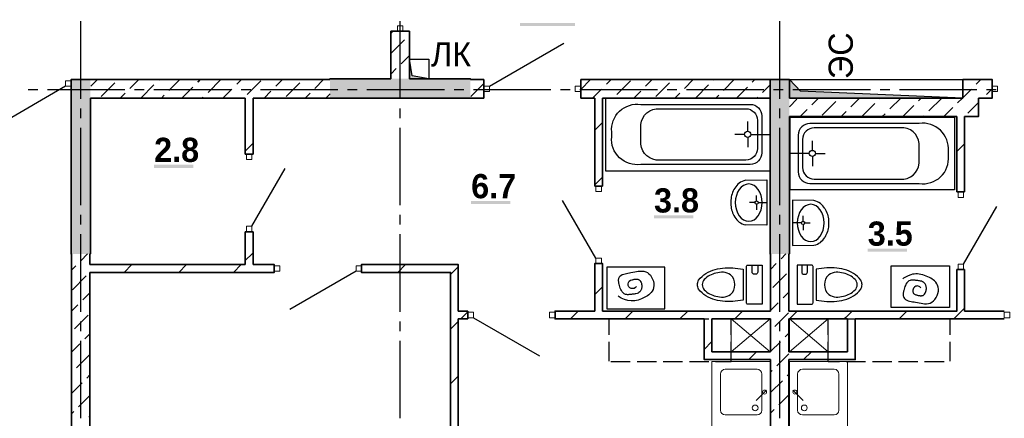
# Model space of a CAD drawing. Header units: millimetres. Extents: x 259029 to 2494469, y -731578 to -57567.
# Tile 229 of 253: x 510176 to 520345, y -609745 to -605628. Entities that reach past the tile are written whole.
import ezdxf

# ---------------------------------------------------------------- set-up
doc = ezdxf.new("R2010")
doc.units = ezdxf.units.MM
for name, color, linetype in [('PDF _Геометрия', 7, 'Continuous'), ('PDF _Сплошная заливка', 7, 'Continuous'), ('PDF _Текст', 7, 'Continuous')]:
    doc.layers.add(name, color=color, linetype=linetype)
doc.layers.add('Выноски', color=20, linetype='Continuous', lineweight=20)
doc.styles.add('PDF Century Gothic', font='GOTHIC.TTF')
doc.styles.add('PDF Century Gothic Bold', font='GOTHICB.TTF')
doc.styles.add('ГОСТ', font='GOST_Common.ttf')

msp = doc.modelspace()

# ---------------------------------------------------------------- linework, layer by layer
at = {"layer": 'PDF _Геометрия', "lineweight": 25}
for points in [[(510805.7, -606444.4), (510805.7, -605644.4)], [(514105.7, -606444.4), (514105.7, -605644.4)], [(518025.7, -606444.4), (518025.7, -605644.4)], [(515026.5, -606314.5), (515795.5, -605870.5)], [(514400.7, -606237.5), (514200.7, -606237.5), (514200.7, -606037.5), (514400.7, -606037.5), (514400.7, -606237.5), (514230.2, -606207.9), (514200.7, -606037.5)], [(510649.5, -606315.6), (509967.2, -606709.6)], [(519915.7, -606437.5), (518125.7, -606437.5), (518125.7, -606247.5), (519915.7, -606247.5), (519915.7, -606437.5), (518241.4, -606364.8), (518125.7, -606247.5)], [(510262.7, -606347.5), (510362.7, -606347.5)], [(510462.7, -606347.5), (511262.7, -606347.5)], [(511362.7, -606347.5), (511462.7, -606347.5)], [(511562.7, -606347.5), (512362.7, -606347.5)], [(512462.7, -606347.5), (512562.7, -606347.5)], [(512662.7, -606347.5), (513462.7, -606347.5)], [(513562.7, -606347.5), (513662.7, -606347.5)], [(513762.7, -606347.5), (514562.7, -606347.5)], [(514662.7, -606347.5), (514762.7, -606347.5)], [(514862.7, -606347.5), (515662.7, -606347.5)], [(515762.7, -606347.5), (515862.7, -606347.5)], [(515962.7, -606347.5), (516762.7, -606347.5)], [(516862.7, -606347.5), (516962.7, -606347.5)], [(517062.7, -606347.5), (517862.7, -606347.5)], [(517962.7, -606347.5), (518062.7, -606347.5)], [(518162.7, -606347.5), (518962.7, -606347.5)], [(519062.7, -606347.5), (519162.7, -606347.5)], [(519262.7, -606347.5), (520062.7, -606347.5)], [(520162.7, -606347.5), (520262.7, -606347.5)], [(516225.6, -607187.6), (517925.6, -607187.6), (517925.6, -606437.6), (516225.6, -606437.6), (516225.6, -607187.6)], [(510805.7, -606644.4), (510805.7, -606544.4)], [(514105.7, -606644.4), (514105.7, -606544.4)], [(518025.7, -606644.4), (518025.7, -606544.4)], [(519832.7, -607384.6), (518132.7, -607384.6), (518132.7, -606634.6), (519832.7, -606634.6), (519832.7, -607384.6)], [(517695.6, -606780.6), (517695.6, -606680.6)], [(510805.7, -607544.4), (510805.7, -606744.4)], [(514105.7, -607544.4), (514105.7, -606744.4)], [(517663.6, -606812.6), (517563.6, -606812.6)], [(517727.6, -606812.6), (517925.6, -606812.6)], [(518025.7, -607544.4), (518025.7, -606744.4)], [(517695.6, -606844.6), (517695.6, -606944.6)], [(518362.7, -606977.6), (518362.7, -606877.6)], [(518330.7, -607009.6), (518132.7, -607009.6)], [(518362.7, -607041.6), (518362.7, -607141.6)], [(518394.7, -607009.6), (518494.7, -607009.6)], [(512573.5, -607761.5), (512917.5, -607165.7)], [(517673, -607286.5), (517893.5, -607283.1), (517893.5, -607750.8), (517673, -607747.4)], [(517786.3, -607499.7), (517786.3, -607443)], [(516127.7, -608091.5), (515783.7, -607495.7)], [(517769.1, -607516.9), (517712.4, -607516.9)], [(517786.3, -607534.1), (517786.3, -607590.8)], [(517803.5, -607516.9), (517893.5, -607516.9)], [(518379.7, -607496.5), (518159.1, -607493), (518159.1, -607960.8), (518379.7, -607957.4)], [(510805.7, -607744.4), (510805.7, -607644.4)], [(514105.7, -607744.4), (514105.7, -607644.4)], [(518025.7, -607744.4), (518025.7, -607644.4)], [(518266.3, -607709.7), (518266.3, -607653)], [(519923.7, -608151.5), (520267.7, -607555.7)], [(518249.1, -607726.9), (518159.1, -607726.9)], [(518266.3, -607744.1), (518266.3, -607800.8)], [(518283.5, -607726.9), (518340.2, -607726.9)], [(510805.7, -608644.4), (510805.7, -607844.4)], [(514105.7, -608644.4), (514105.7, -607844.4)], [(518025.7, -608644.4), (518025.7, -607844.4)], [(513649.5, -608225.5), (512967.1, -608619.5)], [(510805.7, -608844.4), (510805.7, -608744.4)], [(514105.7, -608844.4), (514105.7, -608744.4)], [(514861.5, -608705.5), (515543.9, -609099.5)], [(516265.7, -608884.4), (516265.7, -608717.5)], [(516282.7, -608717.5), (516482.7, -608717.5)], [(516552.7, -608717.5), (516752.7, -608717.5)], [(516822.7, -608717.5), (517022.7, -608717.5)], [(517092.7, -608717.5), (517292.7, -608717.5)], [(517525.7, -608884.4), (517525.7, -608717.5), (517362.7, -608717.5)], [(518025.7, -608844.4), (518025.7, -608744.4)], [(518525.7, -608884.4), (518525.7, -608717.5), (518642.7, -608717.5)], [(518712.7, -608717.5), (518912.7, -608717.5)], [(518982.7, -608717.5), (519182.7, -608717.5)], [(519252.7, -608717.5), (519452.7, -608717.5)], [(519522.7, -608717.5), (519722.7, -608717.5)], [(519785.7, -608884.4), (519785.7, -608717.5)], [(510805.7, -609744.4), (510805.7, -608944.4)], [(514105.7, -609744.4), (514105.7, -608944.4)], [(516265.7, -609154.4), (516265.7, -608954.4)], [(517525.7, -609154.4), (517525.7, -608954.4)], [(518025.7, -609744.4), (518025.7, -608944.4)], [(518525.7, -609154.4), (518525.7, -608954.4)], [(519785.7, -609154.4), (519785.7, -608954.4)], [(516282.7, -609157.5), (516482.7, -609157.5)], [(516552.7, -609157.5), (516752.7, -609157.5)], [(516822.7, -609157.5), (517022.7, -609157.5)], [(517092.7, -609157.5), (517292.7, -609157.5)], [(517362.7, -609157.5), (517525.7, -609157.5)], [(518525.7, -609157.5), (518642.7, -609157.5)], [(518712.7, -609157.5), (518912.7, -609157.5)], [(518982.7, -609157.5), (519182.7, -609157.5)], [(519252.7, -609157.5), (519452.7, -609157.5)], [(519522.7, -609157.5), (519722.7, -609157.5)]]:
    msp.add_lwpolyline(points, dxfattribs=at)
at = {"layer": 'PDF _Геометрия', "lineweight": 13}
for points in [[(514133.5, -605691.5), (514133.5, -605747.5), (514077.5, -605747.5), (514077.5, -605691.5)], [(510649.5, -606315.6), (510705.5, -606315.6), (510705.5, -606259.6), (510649.5, -606259.6)], [(514970.5, -606314.5), (515026.5, -606314.5), (515026.5, -606370.5), (514970.5, -606370.5)], [(515914.5, -606314.5), (515970.5, -606314.5), (515970.5, -606370.5), (515914.5, -606370.5)], [(520276.5, -606314.5), (520220.5, -606314.5), (520220.5, -606370.5), (520276.5, -606370.5)], [(512573.5, -607017.5), (512573.5, -607073.5), (512517.5, -607073.5), (512517.5, -607017.5)], [(516127.5, -607403.5), (516127.5, -607347.5), (516183.5, -607347.5), (516183.5, -607403.5)], [(519923.5, -607407.5), (519923.5, -607463.5), (519867.5, -607463.5), (519867.5, -607407.5)], [(512573.5, -607761.5), (512573.5, -607817.5), (512517.5, -607817.5), (512517.5, -607761.5)], [(516127.5, -608147.5), (516127.5, -608091.5), (516183.5, -608091.5), (516183.5, -608147.5)], [(519923.5, -608151.5), (519923.5, -608207.5), (519867.5, -608207.5), (519867.5, -608151.5)], [(512805.5, -608225.5), (512861.5, -608225.5), (512861.5, -608169.5), (512805.5, -608169.5)], [(513649.5, -608225.5), (513705.5, -608225.5), (513705.5, -608169.5), (513649.5, -608169.5)], [(514805.5, -608705.5), (514861.5, -608705.5), (514861.5, -608649.5), (514805.5, -608649.5)], [(515649.5, -608705.5), (515705.5, -608705.5), (515705.5, -608649.5), (515649.5, -608649.5)], [(520401.5, -608705.5), (520345.5, -608705.5), (520345.5, -608649.5), (520401.5, -608649.5)], [(517925.7, -610057.5), (517925.7, -609157.5), (517325.7, -609157.5), (517325.7, -610057.5)], [(518125.7, -610057.5), (518125.7, -609157.5), (518725.7, -609157.5), (518725.7, -610057.5)]]:
    msp.add_lwpolyline(points, close=True, dxfattribs=at)
at = {"layer": 'PDF _Геометрия', "color": 191, "lineweight": 35, "true_color": 0xc8aaf2}
for points in [[(514010.5, -605747.5), (514200.5, -605747.5)], [(514010.5, -605747.5), (514010.5, -606237.5)], [(514010.7, -605762.7), (514025.9, -605747.5)], [(514199.6, -605786), (514200.7, -605784.8)], [(514200.5, -606237.5), (514200.5, -605747.5)], [(514010.7, -605974.8), (514150.1, -605835.5)], [(514114.7, -606082.9), (514200.7, -605996.9)], [(514010.7, -606186.9), (514065.2, -606132.4)], [(513380.5, -606247.5), (510905.5, -606247.5)], [(510911.5, -606316.3), (510980.3, -606247.5)], [(511017.6, -606422.4), (511159, -606280.9)], [(511314.6, -606337.5), (511404.6, -606247.5)], [(511426.7, -606437.5), (511562.1, -606302.1)], [(511611.6, -606252.7), (511616.7, -606247.5)], [(511717.6, -606358.7), (511828.9, -606247.5)], [(511851, -606437.5), (511965.1, -606323.4)], [(512014.6, -606273.9), (512041, -606247.5)], [(512120.7, -606379.9), (512253.1, -606247.5)], [(512417.7, -606295.1), (512465.3, -606247.5)], [(512523.7, -606401.1), (512665.2, -606259.7)], [(512820.7, -606316.3), (512889.5, -606247.5)], [(512926.8, -606422.4), (513068.2, -606280.9)], [(513223.8, -606337.5), (513313.8, -606247.5)], [(514970.5, -606247.5), (514830.5, -606247.5)], [(514836, -606422.4), (514970.7, -606287.6)], [(514970.5, -606247.5), (514970.5, -606437.5)], [(515970.5, -606437.5), (515970.5, -606247.5)], [(516195.5, -606437.5), (517925.4, -606437.5), (517925.4, -606247.5), (515970.5, -606247.5)], [(515970.7, -606348.3), (516071.5, -606247.5)], [(516236, -606295.1), (516283.6, -606247.5)], [(516342.1, -606401.1), (516483.5, -606259.7)], [(516639.1, -606316.3), (516707.9, -606247.5)], [(516745.2, -606422.4), (516886.6, -606280.9)], [(517042.1, -606337.5), (517132.2, -606247.5)], [(517154.3, -606437.5), (517289.6, -606302.1)], [(517339.1, -606252.7), (517344.3, -606247.5)], [(517445.2, -606358.7), (517556.4, -606247.5)], [(517578.6, -606437.5), (517692.7, -606323.4)], [(517742.2, -606273.9), (517768.6, -606247.5)], [(517848.2, -606379.9), (517925.7, -606302.5)], [(519915.5, -606437.5), (519915.5, -606247.5), (520220.5, -606247.5), (520220.5, -606437.5), (520080.5, -606437.5)], [(520054.4, -606295.1), (520102, -606247.5)], [(511214.6, -606437.5), (511265.1, -606387)], [(511638.9, -606437.5), (511668.1, -606408.2)], [(512063.1, -606437.5), (512071.2, -606429.4)], [(512275.3, -606437.5), (512368.2, -606344.6)], [(512699.5, -606437.5), (512771.2, -606365.8)], [(513123.8, -606437.5), (513174.3, -606387)], [(513335.9, -606437.5), (513380.7, -606392.7)], [(516093.6, -606437.5), (516186.5, -606344.6)], [(516517.9, -606437.5), (516589.6, -606365.8)], [(516942.2, -606437.5), (516992.6, -606387)], [(517366.4, -606437.5), (517395.7, -606408.2)], [(517790.7, -606437.5), (517798.7, -606429.4)], [(519915.7, -606433.8), (520004.9, -606344.6)], [(520160.5, -606401.1), (520220.7, -606340.9)], [(510905.5, -606437.5), (512505.5, -606437.5)], [(512585.5, -606437.5), (513380.5, -606437.5)], [(514830.5, -606437.5), (514970.5, -606437.5)], [(515970.5, -606437.5), (516115.5, -606437.5)], [(519915.5, -606437.5), (518125.5, -606437.5)], [(518125.7, -606526.7), (518201.8, -606450.6)], [(518357.4, -606507.2), (518427.1, -606437.5)], [(518463.4, -606613.3), (518604.9, -606471.9)], [(518760.4, -606528.4), (518851.3, -606437.5)], [(518873.5, -606627.5), (519007.9, -606493.1)], [(519057.4, -606443.6), (519063.5, -606437.5)], [(519163.5, -606549.6), (519275.6, -606437.5)], [(519297.7, -606627.5), (519411, -606514.3)], [(519460.4, -606464.8), (519487.7, -606437.5)], [(519566.5, -606570.8), (519699.9, -606437.5)], [(519722, -606627.5), (519814, -606535.5)], [(519863.5, -606486), (519912, -606437.5)], [(519935.5, -606627.5), (520080.5, -606627.5), (520080.5, -606437.5)], [(519969.6, -606592.1), (520080.7, -606480.9)], [(518125.5, -606627.5), (519855.5, -606627.5)], [(518237.1, -606627.5), (518307.9, -606556.7)], [(518661.3, -606627.5), (518710.9, -606577.9)], [(519085.6, -606627.5), (519114, -606599.1)], [(519509.9, -606627.5), (519517, -606620.3)], [(510710.5, -608047.5), (510710.5, -611847.5)], [(510805.5, -608119.4), (510877.4, -608047.5)], [(510900.5, -608157.5), (510900.5, -608047.5)], [(517930.5, -608047.5), (517930.5, -608637.5)], [(518039.2, -608098.2), (518089.9, -608047.5)], [(518120.5, -608637.5), (518120.5, -608047.5)], [(517930.7, -608206.6), (517989.7, -608147.7)], [(510710.7, -608214.1), (510756, -608168.9)], [(510900.5, -611847.5), (510900.5, -608237.5)], [(517954.3, -608395.2), (518095.7, -608253.8)], [(510720.6, -608416.4), (510862, -608275)], [(510826.7, -608522.5), (510900.7, -608448.4)], [(518060.4, -608501.2), (518120.7, -608440.9)], [(517930.7, -608630.9), (518010.9, -608550.7)], [(510710.7, -608638.4), (510777.2, -608572)], [(517975.5, -608798.2), (518116.9, -608656.8)], [(510741.8, -608819.4), (510883.2, -608678)], [(517930.5, -608717.5), (517930.5, -609057.5)], [(518120.5, -609057.5), (518120.5, -608717.5)], [(510847.9, -608925.5), (510900.7, -608872.7)], [(518081.6, -608904.3), (518120.7, -608865.2)], [(510710.7, -609062.7), (510798.4, -608975)], [(517930.7, -609055.2), (518032.1, -608953.8)], [(517996.7, -609201.3), (518120.7, -609077.3)], [(510763, -609222.5), (510900.7, -609084.8)], [(517930.5, -609137.5), (517930.5, -610977.5)], [(518120.5, -610977.5), (518120.5, -609137.5)], [(510710.7, -609274.8), (510713.5, -609272)], [(517930.7, -609267.3), (517947.2, -609250.8)], [(510710.7, -609486.9), (510819.6, -609378.1)], [(510869.1, -609328.6), (510900.7, -609296.9)], [(517930.7, -609479.4), (518053.3, -609356.8)], [(518102.8, -609307.4), (518120.7, -609289.4)], [(510784.3, -609625.6), (510900.7, -609509.1)], [(518018, -609604.3), (518120.7, -609501.6)], [(510710.7, -609699.1), (510734.8, -609675)], [(517930.7, -609691.6), (517968.5, -609653.8)], [(510890.3, -609731.6), (510900.7, -609721.2)]]:
    msp.add_lwpolyline(points, dxfattribs=at)
at = {"layer": 'PDF _Геометрия', "lineweight": 35}
for points in [[(510710.5, -608047.5), (510705.5, -608047.5), (510705.5, -606327.6), (510705.5, -606327.6), (510705.5, -606247.6), (510705.5, -606247.6), (510705.5, -606247.5), (510905.5, -606247.5)], [(514010.5, -606237.5), (513380.5, -606237.5), (513380.5, -606247.5)], [(514830.5, -606247.5), (514830.5, -606237.5), (514200.5, -606237.5)], [(518125.5, -606437.5), (518125.5, -606247.5), (517925.5, -606247.5), (517925.5, -608047.5), (517930.5, -608047.5)], [(510900.5, -608047.5), (510905.5, -608047.5), (510905.5, -606437.5)], [(512505.5, -606437.5), (512505.5, -607017.5)], [(512585.5, -607017.5), (512585.5, -606437.5)], [(513380.5, -606437.5), (514830.5, -606437.5)], [(516115.5, -606437.5), (516115.5, -607347.5)], [(516195.5, -607347.5), (516195.5, -606437.5)], [(518120.5, -608047.5), (518125.5, -608047.5), (518125.5, -606627.5)], [(519855.5, -606627.5), (519855.5, -607407.5)], [(519935.5, -607407.5), (519935.5, -606627.5)], [(516115.7, -606768.9), (516195.7, -606688.9)], [(512505.7, -606984.9), (512530, -606960.5), (512585.7, -606904.9)], [(519855.7, -606988.7), (519869.6, -606974.9), (519935.7, -606908.7)], [(512585.5, -607017.5), (512505.5, -607017.5)], [(516195.5, -607347.5), (516115.5, -607347.5)], [(516115.7, -607334.6), (516195.7, -607254.6)], [(519935.5, -607407.5), (519855.5, -607407.5)], [(512505.5, -607817.5), (512585.5, -607817.5)], [(512505.5, -607817.5), (512505.5, -608157.5)], [(512585.5, -608157.5), (512585.5, -607817.5)], [(512505.7, -608116.2), (512580.3, -608041.6), (512585.7, -608036.2)], [(512585.5, -608157.5), (512805.5, -608157.5), (512805.5, -608237.5), (510900.5, -608237.5)], [(512505.5, -608157.5), (510900.5, -608157.5)], [(511253.1, -608237.5), (511333.1, -608157.5)], [(511818.8, -608237.5), (511898.8, -608157.5)], [(512384.4, -608237.5), (512464.4, -608157.5)], [(514625.5, -613047.5), (514625.5, -611847.5), (514625.5, -608237.5), (513705.5, -608237.5), (513705.5, -608157.5), (514625.5, -608157.5), (514705.5, -608157.5), (514705.5, -608637.5), (514805.5, -608637.5)], [(514081.5, -608237.5), (514161.5, -608157.5)], [(516195.5, -608637.5), (516195.5, -608147.5), (516115.5, -608147.5), (516115.5, -608637.5), (515705.5, -608637.5), (515705.5, -608717.5), (517245.5, -608717.5), (517245.5, -609057.5), (517245.5, -609137.5), (517930.5, -609137.5)], [(514625.7, -608258.9), (514705.7, -608178.9)], [(519855.5, -608207.5), (519855.5, -608637.5), (518120.5, -608637.5)], [(519855.5, -608207.5), (519935.5, -608207.5)], [(520345.5, -608637.5), (519935.5, -608637.5), (519935.5, -608207.5)], [(516115.7, -608466), (516195.7, -608386)], [(514732.9, -608717.5), (514805.7, -608644.6)], [(514805.5, -608637.5), (514805.5, -608717.5)], [(515864.2, -608717.5), (515944.2, -608637.5)], [(517930.5, -608637.5), (516195.5, -608637.5)], [(516429.9, -608717.5), (516509.9, -608637.5)], [(516995.6, -608717.5), (517075.6, -608637.5)], [(517561.3, -608717.5), (517641.3, -608637.5)], [(518127.1, -608717.3), (518207, -608637.5)], [(518692.7, -608717.5), (518707.2, -608702.9), (518772.7, -608637.5)], [(519258.4, -608717.5), (519287.3, -608688.6), (519338.4, -608637.5)], [(519824, -608717.5), (519867.4, -608674.2), (519904, -608637.5), (519934.5, -608607)], [(514625.7, -608824.6), (514705.7, -608744.6)], [(514825.5, -611847.5), (514705.5, -611847.5), (514705.5, -608717.5), (514805.5, -608717.5)], [(517930.5, -609057.5), (517325.5, -609057.5), (517325.5, -608717.5), (517930.5, -608717.5)], [(518120.5, -608717.5), (518725.5, -608717.5), (518725.5, -609057.5), (518120.5, -609057.5)], [(518120.5, -609137.5), (518805.5, -609137.5), (518805.5, -609057.5), (518805.5, -608717.5), (520345.5, -608717.5)], [(517245.7, -609033), (517325.7, -608953)], [(517707, -609137.5), (517787, -609057.5)], [(518272.7, -609137.5), (518352.7, -609057.5)], [(514625.7, -609390.3), (514705.7, -609310.3)]]:
    msp.add_lwpolyline(points, dxfattribs=at)
at = {"layer": 'PDF _Геометрия', "lineweight": 25}
for points in [[(516590.6, -606502.6), (517720.6, -606502.6, -0.4142112), (517840.6, -606622.6), (517840.6, -607002.6, -0.4142112), (517720.6, -607122.6), (516590.6, -607122.6, -0.4912822), (516290.6, -606837.6), (516290.6, -606787.6, -0.479922)], [(517795.6, -606667.6), (517795.6, -606957.6, -0.4142112), (517675.6, -607077.6), (516750.6, -607077.6, -0.4081993), (516591.3, -606878.3), (516590.9, -606864.7), (516590.7, -606851.1), (516590.6, -606837.6), (516590.6, -606787.6), (516590.7, -606774.2), (516590.9, -606760.6), (516591.3, -606747, -0.4082006), (516750.6, -606547.6), (517675.6, -606547.6, -0.4142112)], [(519467.7, -606699.6), (518337.7, -606699.6, 0.4142112), (518217.7, -606819.6), (518217.7, -607199.6, 0.4142112), (518337.7, -607319.6), (519467.7, -607319.6, 0.4912822), (519767.7, -607034.6), (519767.7, -606984.6, 0.4799186)], [(518262.7, -606864.6), (518262.7, -607154.6, 0.4142112), (518382.7, -607274.6), (519307.7, -607274.6, 0.4082006), (519467, -607075.2), (519467.4, -607061.6), (519467.6, -607048), (519467.7, -607034.6), (519467.7, -606984.6), (519467.6, -606971.1), (519467.4, -606957.5), (519467, -606943.9, 0.4082006), (519307.7, -606744.6), (518382.7, -606744.6, 0.4142112)], [(517188.5, -608410.1, -0.1387677), (517175.6, -608364.6, -0.1387613), (517188.5, -608319.2, -0.1708927), (517358.6, -608207.4, -0.0889738), (517565.9, -608193.3), (517647.4, -608203.7), (517647.5, -608525.6), (517565.9, -608535.9, -0.088975), (517358.6, -608521.9, -0.1708906)], [(517681.4, -608551.4), (517681.4, -608177.8, -0.4142247), (517696.1, -608163.2), (517845.8, -608163.2), (517845.8, -608566.1), (517696.1, -608566.1, -0.4142247)], [(518369.8, -608551.4), (518369.8, -608177.8, 0.4142247), (518355.2, -608163.2), (518205.5, -608163.2), (518205.5, -608566.1), (518355.2, -608566.1, 0.4142247)], [(518862.8, -608410.1, 0.1387623), (518875.6, -608364.6, 0.1387667), (518862.8, -608319.2, 0.1708927), (518692.6, -608207.4, 0.0889752), (518485.3, -608193.3), (518403.8, -608203.7), (518403.7, -608525.6), (518485.3, -608535.9, 0.0889737), (518692.6, -608521.9, 0.1708913)]]:
    msp.add_lwpolyline(points, format="xyb", close=True, dxfattribs=at)
for points in [[(517562, -607368, 0.1390912), (517522.4, -607490.8), (517522.4, -607543.1, 0.1390903), (517562, -607665.9)], [(518490.7, -607578, -0.1390912), (518530.2, -607700.8), (518530.2, -607753.1, -0.1390909), (518490.7, -607875.9)], [(516545, -608383.4, -1.5677312), (516498.2, -608314.8), (516504.4, -608313.2), (516510.7, -608311.7), (516517.1, -608310.4), (516522.6, -608309.3), (516528, -608308.3), (516533.4, -608307.5), (516538.6, -608307), (516543.8, -608306.6), (516550, -608306.6), (516556, -608307.2), (516561.7, -608308.4), (516567.1, -608310.4), (516575.4, -608315.4), (516582.6, -608322.5), (516588.6, -608331.2), (516593.5, -608341.3), (516596.6, -608350), (516598.9, -608359.2), (516600.4, -608368.7), (516601.1, -608378.2), (516600.9, -608387.7), (516600.3, -608393.9), (516599.4, -608399.8), (516598.1, -608405.7), (516596.4, -608411.3), (516594.4, -608416.7), (516591.4, -608423.1), (516587.9, -608429), (516583.9, -608434.4), (516579.4, -608439.3), (516571.2, -608445.9), (516562, -608451), (516551.8, -608455.1), (516540.9, -608458.1), (516531.8, -608460), (516522.4, -608461.6), (516512.8, -608462.9), (516503.2, -608464), (516493.5, -608465.1), (516487, -608465.8), (516480.6, -608466.5), (516474.3, -608467.2), (516468, -608467.7), (516461.9, -608468), (516454.4, -608468.1), (516447.1, -608467.7), (516440.2, -608466.7), (516433.5, -608465.1), (516420.6, -608459.2), (516409.2, -608450.4), (516399.2, -608439.1), (516390.4, -608425.6), (516384.2, -608413.7), (516378.8, -608400.9), (516374.1, -608387.5), (516370.1, -608373.7), (516366.7, -608359.8), (516365, -608352), (516363.6, -608344.2), (516362.5, -608336.6), (516361.8, -608329.1), (516361.3, -608321.8), (516361.5, -608313), (516362.3, -608304.7), (516364, -608296.9), (516366.7, -608289.8), (516374.4, -608278.2), (516385.3, -608268.8), (516398.9, -608261.3), (516414.7, -608255.3), (516428.5, -608251.4), (516443.1, -608248), (516458.3, -608245), (516473.7, -608242.2), (516489.2, -608239.4), (516508.7, -608235.7), (516527.7, -608232.1), (516546.3, -608228.7), (516564.4, -608226), (516581.8, -608224.2), (516602.8, -608223.7), (516622.7, -608225.7), (516641.5, -608230.7), (516659.2, -608239.4), (516675.4, -608252.1), (516690, -608268.2), (516702.7, -608287.1), (516713, -608307.9), (516720.5, -608330), (516725, -608352.6), (516726.1, -608374.9), (516723.4, -608396.3), (516717.7, -608413.9), (516709, -608430.2), (516697.9, -608445.3), (516684.6, -608459.1), (516672.7, -608469.2), (516659.8, -608478.6), (516646.2, -608487.3), (516632, -608495.2, -0.3156202), (516358.1, -608482.3)], [(517562.6, -608363.9, 0.2289133), (517517.9, -608264, 0.1585906), (517443.7, -608237, 0.0680021), (517366.9, -608244.8, 0.1478313), (517246.7, -608311.8)], [(517798.7, -608163.2), (517798.7, -608235.4, -0.414224), (517776.7, -608257.3), (517762, -608257.3, -0.414224), (517740, -608235.4), (517740, -608163.2)], [(518252.6, -608163.2), (518252.6, -608235.4, 0.414224), (518274.6, -608257.3), (518289.2, -608257.3, 0.414224), (518311.2, -608235.4), (518311.2, -608163.2)], [(518804.5, -608311.8, 0.1478348), (518684.4, -608244.8, 0.067999), (518607.6, -608237, 0.1585906), (518533.4, -608264, 0.2289133), (518488.7, -608363.9)], [(519484.3, -608401.9, 0.4999664), (519422.3, -608386.4), (519419.1, -608388.9), (519416.1, -608391.7), (519413.3, -608394.7), (519410.8, -608398), (519408.6, -608401.4), (519406.6, -608405.1), (519404.8, -608409), (519403.4, -608413), (519402.2, -608417.1), (519401.4, -608421.3), (519400.9, -608425.5), (519400.7, -608429.7), (519400.9, -608434.9), (519401.6, -608439.9), (519402.9, -608444.6), (519404.8, -608449), (519408.6, -608454.5), (519413.5, -608459.1), (519419.3, -608463), (519425.9, -608466.3), (519431.5, -608468.5), (519437.5, -608470.5), (519443.7, -608472.1), (519450, -608473.6), (519456.4, -608475), (519461.9, -608476), (519467.3, -608477), (519472.7, -608477.8), (519477.9, -608478.4), (519483.1, -608478.7), (519489.3, -608478.7), (519495.3, -608478.1), (519501, -608476.9), (519506.4, -608475), (519514.7, -608469.9), (519521.9, -608462.8), (519527.9, -608454.1), (519532.8, -608444), (519535.9, -608435.3), (519538.2, -608426.1), (519539.7, -608416.6), (519540.4, -608407.1), (519540.2, -608397.6), (519539.6, -608391.5), (519538.7, -608385.5), (519537.4, -608379.6), (519535.7, -608374), (519533.7, -608368.6), (519530.7, -608362.2), (519527.2, -608356.3), (519523.2, -608350.9), (519518.7, -608346), (519510.5, -608339.4), (519501.3, -608334.3), (519491.1, -608330.2), (519480.2, -608327.2), (519471.1, -608325.3), (519461.7, -608323.7), (519452.1, -608322.4), (519442.5, -608321.3), (519432.8, -608320.2), (519426.3, -608319.5), (519419.9, -608318.8), (519413.6, -608318.1), (519407.3, -608317.6), (519401.2, -608317.3), (519393.7, -608317.2), (519386.4, -608317.6), (519379.4, -608318.6), (519372.8, -608320.2), (519359.9, -608326.1), (519348.5, -608334.9), (519338.5, -608346.2), (519329.7, -608359.7), (519323.5, -608371.6), (519318.1, -608384.4), (519313.4, -608397.8), (519309.4, -608411.6), (519306, -608425.5), (519304.3, -608433.3), (519302.9, -608441.1), (519301.8, -608448.7), (519301, -608456.2), (519300.7, -608463.5), (519300.7, -608472.3), (519301.6, -608480.6), (519303.3, -608488.4), (519306, -608495.5), (519313.7, -608507.1), (519324.6, -608516.5), (519338.2, -608524), (519354, -608530), (519367.8, -608534), (519382.4, -608537.3), (519397.6, -608540.3), (519413, -608543.1), (519428.5, -608545.9), (519448, -608549.6), (519467, -608553.3), (519485.6, -608556.6), (519503.7, -608559.3), (519521.1, -608561.1), (519542.1, -608561.6), (519562, -608559.6), (519580.8, -608554.6), (519598.5, -608545.9), (519614.7, -608533.2), (519629.3, -608517.1), (519642, -608498.2), (519652.3, -608477.4), (519659.8, -608455.3), (519664.4, -608432.7), (519665.4, -608410.4), (519662.7, -608389), (519657, -608371.4), (519648.3, -608355.1), (519637.2, -608340), (519623.9, -608326.2), (519612, -608316.1), (519599.1, -608306.7), (519585.5, -608298.1), (519571.2, -608290.1), (519556.6, -608282.9), (519539, -608275.3), (519521.1, -608268.7), (519503, -608263.2), (519484.9, -608258.9), (519466.8, -608255.9), (519448.8, -608254.2), (519431, -608254), (519413.3, -608255.1), (519396, -608257.9), (519379, -608262.2), (519370.5, -608265), (519362.1, -608268.3), (519353.8, -608271.9), (519345.6, -608275.7), (519337.5, -608279.9), (519330.7, -608283.5), (519324, -608287.3), (519317.3, -608291.1), (519310.7, -608295.1), (519304, -608299), (519297.4, -608303)], [(517246.7, -608311.8, 0.1953311), (517225.3, -608364.6, 0.1953311), (517246.7, -608417.5, 0.1474657), (517366.9, -608484.5, 0.067999), (517443.7, -608492, 0.1585897), (517517.9, -608465.3, 0.2289133), (517562.6, -608365.4)], [(518488.7, -608365.4, 0.2289133), (518533.4, -608465.3, 0.1585897), (518607.6, -608492, 0.0680021), (518684.4, -608484.5, 0.1474666), (518804.5, -608417.5, 0.1953311), (518826, -608364.6, 0.1953311), (518804.5, -608311.8)]]:
    msp.add_lwpolyline(points, format="xyb", dxfattribs=at)
for points in [[(516839.5, -608185.3), (516239.2, -608185.3), (516239.2, -608615), (516839.5, -608615)], [(519778.8, -608600), (519178.5, -608600), (519178.5, -608170.4), (519778.8, -608170.4)]]:
    msp.add_lwpolyline(points, close=True, dxfattribs=at)
at = {"layer": 'PDF _Геометрия', "lineweight": 18}
for points in [[(517525.7, -608717.5), (517925.7, -608717.5), (517925.7, -609057.5), (517525.7, -609057.5)], [(518525.7, -608717.5), (518125.7, -608717.5), (518125.7, -609057.5), (518525.7, -609057.5)]]:
    msp.add_lwpolyline(points, close=True, dxfattribs=at)
for points in [[(517925.7, -608717.5), (517525.7, -609057.5)], [(517925.7, -609057.5), (517525.7, -608717.5)], [(518125.7, -608717.5), (518525.7, -609057.5)], [(518125.7, -609057.5), (518525.7, -608717.5)]]:
    msp.add_lwpolyline(points, dxfattribs=at)
at = {"layer": 'PDF _Геометрия', "lineweight": 13}
for points in [[(517325.7, -609157.5), (517325.7, -611847.5)], [(518725.7, -609157.5), (518725.7, -611847.5)], [(517890.3, -609453.1), (517783.3, -609560.2)], [(518161.2, -609453.1), (518268.2, -609560.2)]]:
    msp.add_lwpolyline(points, dxfattribs=at)
for points in [[(517413.6, -609660.4), (517413.6, -609288.3, -0.4142084), (517463.6, -609238.3), (517791.1, -609238.3, -0.4142084), (517841.1, -609288.3), (517841.1, -609660.4, -0.4142084), (517791.1, -609710.4), (517463.6, -609710.4, -0.4142084)], [(518637.8, -609660.4), (518637.8, -609288.3, 0.4142084), (518587.8, -609238.3), (518260.3, -609238.3, 0.4142084), (518210.3, -609288.3), (518210.3, -609660.4, 0.4142084), (518260.3, -609710.4), (518587.8, -609710.4, 0.4142084)]]:
    msp.add_lwpolyline(points, format="xyb", close=True, dxfattribs=at)
at = {"layer": 'PDF _Геометрия', "lineweight": 25}
for centre, radius in [((517695.6, -606812.6), 32), ((518362.7, -607009.6), 32), ((517786.3, -607516.9), 17.2), ((518266.3, -607726.9), 17.2)]:
    msp.add_circle(centre, radius, dxfattribs=at)
at = {"layer": 'PDF _Геометрия', "lineweight": 13}
for centre, radius in [((517869.5, -609473.9), 20.7), ((518182, -609473.9), 20.7), ((517771.9, -609637.5), 30.1), ((518279.5, -609637.5), 30.1)]:
    msp.add_circle(centre, radius, dxfattribs=at)
at = {"layer": 'PDF _Геометрия', "lineweight": 25}
for points in [[(517673, -607286.5), (517624.4, -607297.5), (517583.7, -607327.4), (517562, -607368)], [(517706, -607324.8), (517629.3, -607324.8), (517567, -607410.8), (517567, -607516.9)], [(517845, -607516.9), (517845, -607410.8), (517782.8, -607324.8), (517706, -607324.8)], [(517567, -607516.9), (517567, -607623.1), (517629.3, -607709.1), (517706, -607709.1)], [(517706, -607709.1), (517782.8, -607709.1), (517845, -607623.1), (517845, -607516.9)], [(518346.6, -607534.7), (518269.9, -607534.7), (518207.6, -607620.8), (518207.6, -607726.9)], [(518485.6, -607726.9), (518485.6, -607620.8), (518423.4, -607534.7), (518346.6, -607534.7)], [(518490.7, -607578), (518468.9, -607537.4), (518428.3, -607507.5), (518379.7, -607496.5)], [(517562, -607665.9), (517583.7, -607706.5), (517624.4, -607736.4), (517673, -607747.4)], [(518207.6, -607726.9), (518207.6, -607833.1), (518269.9, -607919.1), (518346.6, -607919.1)], [(518346.6, -607919.1), (518423.4, -607919.1), (518485.6, -607833.1), (518485.6, -607726.9)], [(518379.7, -607957.4), (518428.3, -607946.3), (518468.9, -607916.5), (518490.7, -607875.9)]]:
    msp.add_open_spline(points, degree=3, dxfattribs=at)
at = {"layer": 'PDF _Сплошная заливка', "lineweight": 25, "transparency": 33554559}
for points in [[(515343.9, -605694.2), (515912.4, -605694.2), (515343.9, -605662.8), (515912.4, -605662.8)], [(511564.2, -607158.4), (511970.3, -607158.4), (511564.2, -607127), (511970.3, -607127)], [(514838.7, -607533), (515244.8, -607533), (514838.7, -607501.7), (515244.8, -607501.7)], [(516727.4, -607680.5), (517133.5, -607680.5), (516727.4, -607649.2), (517133.5, -607649.2)], [(518935, -608023.7), (519341, -608023.7), (518935, -607992.3), (519341, -607992.3)]]:
    msp.add_solid(points, dxfattribs=at)
at = {"layer": 'PDF _Сплошная заливка', "color": 251, "lineweight": 35, "true_color": 0x6c6c6c, "transparency": 33554559}
for points in [[(514200.7, -606237.5), (514400.7, -606237.5), (514200.7, -606037.5), (514230.2, -606207.9)], [(518125.7, -606437.5), (519915.7, -606437.5), (518125.7, -606247.5), (518241.4, -606364.8)]]:
    msp.add_solid(points, dxfattribs=at)
at = {"layer": 'PDF _Сплошная заливка', "color": 7, "lineweight": 35, "true_color": 0xf1f1f1, "transparency": 33554559}
for points in [[(510905.7, -608047.5), (510905.7, -606247.5), (510705.7, -608047.5), (510705.7, -606247.5)], [(513380.7, -606437.5), (514830.7, -606437.5), (513380.7, -606237.5), (514830.7, -606237.5)], [(518125.7, -608047.5), (518125.7, -606247.5), (517925.7, -608047.5), (517925.7, -606247.5)]]:
    msp.add_solid(points, dxfattribs=at)

# ---------------------------------------------------------------- texts
at = {"layer": 'PDF _Текст', "char_height": 250, "attachment_point": 7}
for s, insert, style in [('ЛК', (514423.8, -606113.9), 'PDF Century Gothic'), ('2.8', (511564.2, -607101.1), 'PDF Century Gothic Bold'), ('6.7', (514838.7, -607475.7), 'PDF Century Gothic Bold'), ('3.8', (516727.4, -607623.2), 'PDF Century Gothic Bold'), ('3.5', (518935, -607966.3), 'PDF Century Gothic Bold')]:
    msp.add_mtext(s, dxfattribs=dict(at, insert=insert, style=style))
at = {"layer": 'PDF _Текст', "insert": (518784.4, -606241.3), "char_height": 250, "attachment_point": 7, "rotation": 90, "style": 'PDF Century Gothic'}
msp.add_mtext('ЭС', dxfattribs=at)
at = {"layer": 'Выноски'}
note = msp.add_mtext_static_columns([''] * 2, width=19641.405, gutter_width=8167.2, height=0, dxfattribs=dict(at, insert=(385740.7, -593573.6), char_height=250, attachment_point=1, style='ГОСТ'))
for column, words in zip([note] + note.columns.linked_columns, ['\\pi10527.89954; \\P\\pi570.45,l346.2,t2000;1.^IОбщие указания см. лист 1. {\\H1.46663x; }\\P2.^IМонтажные узлы 1;2;3;4;6;7;8 см. лист{\\C0; 7.\\H1.45562x; \\H0.68699x;\\P}3.^IСварку производить согласно СП70.1330.2011 электродами Э42 ГОСТ 9467-75*.{\\H1.45929x; }\\P4.^IВсе металлические конструкции окрасить эмалью ПФ-1189 по ГОСТ 6465-79 в два слоя. Эмаль наносить на {\\H1.45807x; }\\P\\pi0,t346.2;грунтовку ГФ-021 по ГОСТ 25129-82 (первый слой - на заводе-изготовителе, второй слой - на монтаже).{\\H1.65848x; }\\P\\pi570.45,t2000;5.^IОгнезащиту металлических косоуров см.л. 9.{\\H1.19167x; }\\P6.^IДлину швов принимать по длине сопряжения свариваемых элементов. все катеты сварных швов принимать {\\H1.54728x; }\\P\\pi0,t346.2;высотой 6 мм, кроме оговоренных.{\\H1.42874x; }\\P\\pi570.45,t2000;7.^IМонтаж стальных конструкций производить в соответствии с указаниями СП 70.1333.0.2012"Несущие и {\\H1.46825x; }\\P\\pi0,t346.2;ограждающие конструкции".{\\H1.45508x; }\\P\\pi570.45,t2000;8.^IЖелезобетонные изделия монтировать на цем-песчаном растворе М100 толщ. 10мм.{\\H1.46099x; }\\P{\\C0;9.^IНа разрезах 1-1;2-2 отметки чистого пола.\\H1.45599x; \\H0.68682x;\\P\\pi10570.70257,l0,tz;\\H1.82587x; \\H0.54768x;\\P\\H1.55804x; \\H0.64183x;\\P\\H1.64732x; \\H0.60705x;\\P\\pi812.5,l41.6675;\\H1.23836x; \\H0.80752x;\\P}', '']):
    column.text = words

doc.saveas('drawing.dxf')
